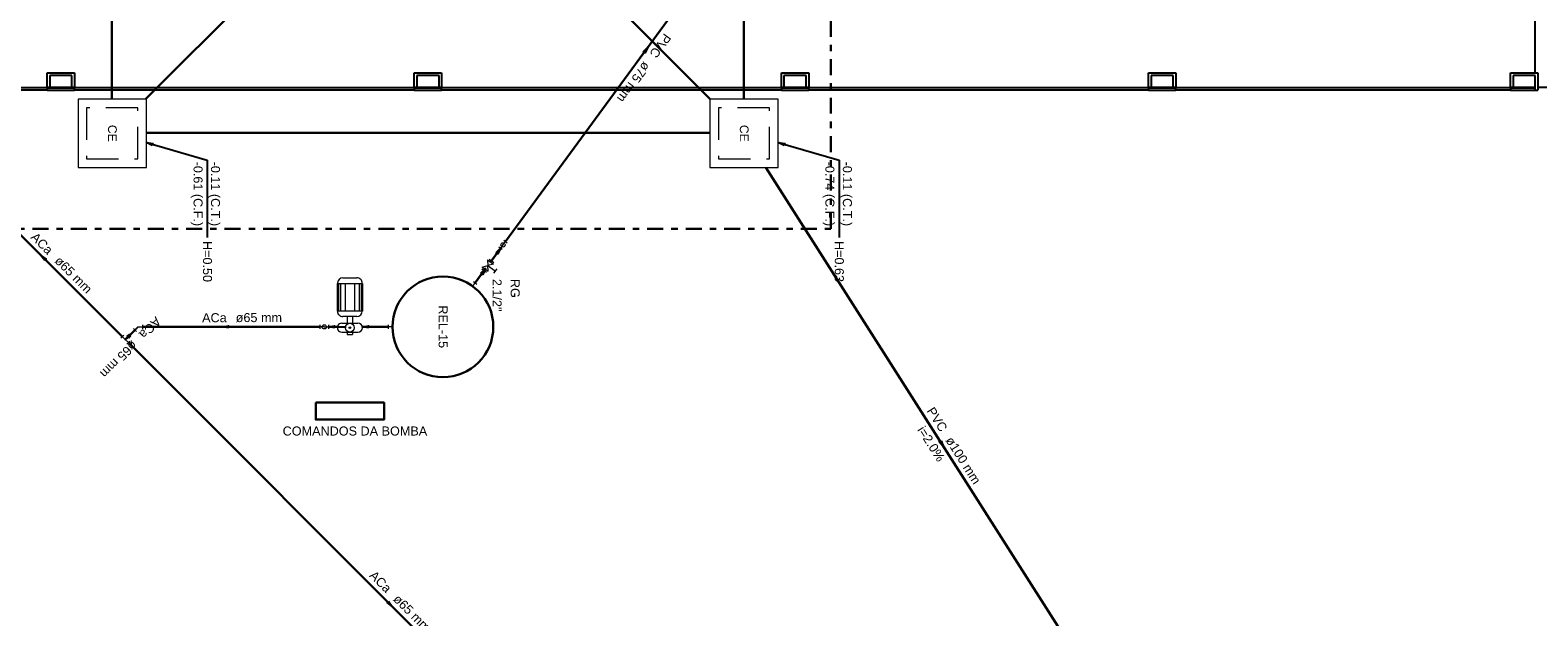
# Model space of a CAD drawing. Header units: millimetres. Extents: x 0 to 354, y 0 to 59.
# Tile 7 of 84: x 18.47 to 42.02, y 34.47 to 43.64. Entities that reach past the tile are written whole.
import ezdxf

# ---------------------------------------------------------------- set-up
doc = ezdxf.new("R2010")
doc.units = ezdxf.units.MM
doc.linetypes.add('DASHDOT', pattern=[1, 0.5, -0.25, 0, -0.25])
doc.linetypes.add('DASHED', pattern=[0.75, 0.5, -0.25])
for name, color, linetype, lineweight in [('AF-Sentido tubo', 152, 'Continuous', 20), ('AF-Textos tubo', 1, 'Continuous', 20), ('AF-Tubos', 152, 'Continuous', 30), ('AF-Tubos detalhe', 152, 'Continuous', 30), ('AL-Conexões', 102, 'Continuous', 20), ('AL-Sentido tubo', 102, 'Continuous', 20), ('AL-Textos conexão', 1, 'Continuous', 20), ('AL-Tubos', 102, 'Continuous', 30), ('DI-Detalhes', 1, 'Continuous', 30), ('HI-Conexões', 14, 'Continuous', 20), ('HI-Conexões detalhe', 14, 'Continuous', 20), ('HI-Sentido tubo', 14, 'Continuous', 20), ('HI-Textos tubo', 1, 'Continuous', 20), ('HI-Tubos', 14, 'Continuous', 30), ('HI-Tubos detalhe', 14, 'Continuous', 30), ('Simbolos', 3, 'Continuous', 20), ('Simbolos_int', 1, 'Continuous', 5), ('TQ-Sentido tubo', 32, 'Continuous', 20), ('TQ-Textos tubo', 1, 'Continuous', 20), ('TQ-Tubos', 32, 'Continuous', 30), ('TQ-Tubos detalhe', 32, 'Continuous', 30)]:
    doc.layers.add(name, color=color, linetype=linetype, lineweight=lineweight)
doc.styles.add('Arial', font='arial.ttf')
doc.styles.get("Standard").update_dxf_attribs({"font": 'arial.ttf'})
doc.dimstyles.get("Standard").update_dxf_attribs({"dimtxt": 0.18, "dimasz": 0.18, "dimexe": 0.18, "dimexo": 0.0625, "dimgap": 0.09, "dimtad": 0, "dimtih": 1, "dimtoh": 1, "dimdec": 4, "dimzin": 0, "dimdsep": 46, "dimtxsty": 'Standard', "dimcen": 0.09, "dimadec": 0, "dimazin": 0, "dimtfac": 1, "dimtdec": 4, "dimtofl": 0, "dimtmove": 0, "dimatfit": 3, "dimfxl": 1, "dimtolj": 1, "dimtzin": 0, "dimarcsym": 0})

msp = doc.modelspace()

# ---------------------------------------------------------------- linework, layer by layer
at = {"color": 1}
for p, q in [((41.977, 42.9662), (41.977, 45.8992)), ((18.737, 42.9662), (19.164, 42.9662)), ((18.737, 42.7392), (18.737, 42.9662)), ((19.124, 42.9262), (18.777, 42.9262)), ((18.777, 42.9262), (18.777, 42.7392)), ((19.124, 42.7392), (19.124, 42.9262)), ((19.164, 42.9662), (19.164, 42.7392)), ((24.47, 42.9662), (24.897, 42.9662)), ((24.47, 42.7392), (24.47, 42.9662)), ((24.857, 42.9262), (24.51, 42.9262)), ((24.51, 42.9262), (24.51, 42.7392)), ((24.857, 42.7392), (24.857, 42.9262)), ((24.897, 42.9662), (24.897, 42.7392)), ((30.204, 42.9662), (30.63, 42.9662)), ((30.204, 42.7392), (30.204, 42.9662)), ((30.59, 42.9262), (30.244, 42.9262)), ((30.244, 42.9262), (30.244, 42.7392)), ((30.59, 42.7392), (30.59, 42.9262)), ((30.63, 42.9662), (30.63, 42.7392)), ((35.937, 42.9662), (36.364, 42.9662)), ((35.937, 42.7392), (35.937, 42.9662)), ((36.324, 42.9262), (35.977, 42.9262)), ((35.977, 42.9262), (35.977, 42.7392)), ((36.324, 42.7392), (36.324, 42.9262)), ((36.364, 42.9662), (36.364, 42.7392)), ((41.59, 42.9662), (42.017, 42.9662)), ((41.59, 42.7392), (41.59, 42.9662)), ((41.977, 42.9262), (41.63, 42.9262)), ((41.63, 42.9262), (41.63, 42.7392)), ((41.977, 42.7392), (41.977, 42.9262)), ((42.017, 42.9662), (42.017, 42.6992)), ((13.43, 42.7392), (18.737, 42.7392)), ((18.737, 42.6992), (13.43, 42.6992)), ((19.164, 42.7392), (18.737, 42.7392)), ((18.737, 42.7392), (18.737, 42.7262)), ((18.737, 42.7262), (18.737, 42.6992)), ((19.164, 42.7262), (18.737, 42.7262)), ((18.737, 42.6992), (19.164, 42.6992)), ((18.777, 42.7392), (19.124, 42.7392)), ((19.164, 42.7392), (24.47, 42.7392)), ((19.164, 42.7262), (19.164, 42.7392)), ((19.164, 42.6992), (19.164, 42.7262)), ((24.47, 42.6992), (19.164, 42.6992)), ((24.897, 42.7392), (24.47, 42.7392)), ((24.47, 42.7392), (24.47, 42.7262)), ((24.47, 42.7262), (24.47, 42.6992)), ((24.897, 42.7262), (24.47, 42.7262)), ((24.47, 42.6992), (24.897, 42.6992)), ((24.51, 42.7392), (24.857, 42.7392)), ((24.897, 42.7392), (30.204, 42.7392)), ((24.897, 42.7262), (24.897, 42.7392)), ((24.897, 42.6992), (24.897, 42.7262)), ((30.204, 42.6992), (24.897, 42.6992)), ((30.63, 42.7392), (30.204, 42.7392)), ((30.204, 42.7392), (30.204, 42.7262)), ((30.204, 42.7262), (30.204, 42.6992)), ((30.63, 42.7262), (30.204, 42.7262)), ((30.204, 42.6992), (30.63, 42.6992)), ((30.244, 42.7392), (30.59, 42.7392)), ((30.63, 42.7392), (35.937, 42.7392)), ((30.63, 42.7262), (30.63, 42.7392)), ((30.63, 42.6992), (30.63, 42.7262)), ((35.937, 42.6992), (30.63, 42.6992)), ((36.364, 42.7392), (35.937, 42.7392)), ((35.937, 42.7392), (35.937, 42.7262)), ((35.937, 42.7262), (35.937, 42.6992)), ((36.364, 42.7262), (35.937, 42.7262)), ((35.937, 42.6992), (36.364, 42.6992)), ((35.977, 42.7392), (36.324, 42.7392)), ((36.364, 42.7392), (41.59, 42.7392)), ((36.364, 42.7262), (36.364, 42.7392)), ((36.364, 42.6992), (36.364, 42.7262)), ((41.59, 42.6992), (36.364, 42.6992)), ((41.977, 42.7392), (41.59, 42.7392)), ((41.59, 42.7392), (41.59, 42.7262)), ((41.59, 42.7262), (41.59, 42.6992)), ((41.977, 42.7262), (41.59, 42.7262)), ((41.59, 42.6992), (41.977, 42.6992)), ((41.63, 42.7392), (41.977, 42.7392)), ((41.977, 42.7262), (41.977, 42.7392)), ((41.977, 42.6992), (41.977, 42.7262)), ((41.977, 42.6992), (42.017, 42.6992)), ((42.19, 42.7392), (42.017, 42.7392))]:
    msp.add_line(p, q, dxfattribs=at)
at = {"layer": 'AF-Tubos'}
msp.add_line((25.895, 40.332), (30.1779, 46.1791), dxfattribs=at)
at = {"layer": 'AF-Tubos detalhe'}
msp.add_lwpolyline([(22.9313, 37.8145), (23.998, 37.8145), (23.998, 37.5479), (22.9313, 37.5479), (22.9313, 37.8145)], close=True, dxfattribs=at)
at = {"layer": 'AL-Conexões', "linetype": 'Continuous'}
for p, q in [((25.8556, 40.2782), (25.8162, 40.2244)), ((25.8556, 40.2782), (25.895, 40.332)), ((25.8681, 40.3517), (25.9219, 40.3123)), ((25.8431, 40.2047), (25.7893, 40.2441)), ((25.3828, 39.6328), (25.4222, 39.6866)), ((25.3953, 39.7063), (25.4491, 39.6669))]:
    msp.add_line(p, q, dxfattribs=at)
msp.add_circle((25.8556, 40.2782), 0.0333, dxfattribs=at)
msp.add_circle((25.8556, 40.2782), 0.0333, dxfattribs=at)
at = {"layer": 'AL-Tubos'}
for p, q in [((25.6748, 40.0314), (25.8162, 40.2244)), ((25.4222, 39.6866), (25.5637, 39.8797))]:
    msp.add_line(p, q, dxfattribs=at)
at = {"layer": 'DI-Detalhes', "color": 2, "linetype": 'DASHDOT', "ltscale": 0.5}
msp.add_lwpolyline([(17.9093, 57.3459), (17.9093, 40.53), (30.9782, 40.53), (30.9782, 57.3459), (17.9093, 57.3459)], close=True, dxfattribs=at)
at = {"layer": 'HI-Conexões', "linetype": 'Continuous'}
for p, q in [((19.8873, 38.8218), (19.9344, 38.8689)), ((19.9815, 38.8689), (20.0287, 38.8218)), ((20.1344, 38.9275), (20.0873, 38.9746)), ((20.158, 38.9982), (20.1108, 38.9511)), ((20.158, 38.9982), (20.2246, 38.9982)), ((20.2246, 39.0315), (20.2246, 38.9649)), ((23.0646, 38.9982), (23.1313, 38.9982)), ((23.1313, 39.0315), (23.1313, 38.9649)), ((24.0646, 39.0315), (24.0646, 38.9649)), ((24.1313, 38.9982), (24.0646, 38.9982)), ((19.958, 38.7982), (19.9108, 38.8453)), ((19.958, 38.7982), (20.0051, 38.8453)), ((19.958, 38.7982), (20.0051, 38.7511)), ((20.0287, 38.7746), (19.9815, 38.7275))]:
    msp.add_line(p, q, dxfattribs=at)
msp.add_circle((23.0646, 38.9982), 0.0333, dxfattribs=at)
at = {"layer": 'HI-Conexões detalhe', "linetype": 'Continuous'}
for p, q in [((22.998, 39.0315), (22.998, 38.9649)), ((23.0646, 38.9982), (22.998, 38.9982))]:
    msp.add_line(p, q, dxfattribs=at)
msp.add_circle((23.0646, 38.9982), 0.0333, dxfattribs=at)
at = {"layer": 'HI-Tubos'}
for p, q in [((19.9108, 38.8453), (17.5708, 41.1854)), ((20.1108, 38.9511), (20.0051, 38.8453)), ((22.998, 38.9982), (20.2246, 38.9982)), ((23.2705, 38.9982), (23.1313, 38.9982)), ((24.0646, 38.9982), (23.6587, 38.9982)), ((20.0051, 38.7511), (25.2497, 33.5065))]:
    msp.add_line(p, q, dxfattribs=at)
at = {"layer": 'HI-Tubos detalhe'}
msp.add_circle((24.918, 38.9982), 0.7867, dxfattribs=at)
at = {"layer": 'Simbolos'}
for p, q in [((25.6154, 40.0451), (25.6192, 39.9555)), ((25.6154, 40.0451), (25.7057, 39.9789)), ((25.6384, 40.058), (25.7111, 40.0048)), ((25.5274, 39.9063), (25.6, 39.8531)), ((25.5327, 39.9322), (25.6192, 39.9555)), ((25.5327, 39.9322), (25.623, 39.866)), ((25.7057, 39.9789), (25.6192, 39.9555)), ((25.623, 39.866), (25.6192, 39.9555)), ((25.6192, 39.9555), (25.7378, 39.8687)), ((25.713, 39.8348), (25.7626, 39.9025)), ((23.2696, 39.2452), (23.2696, 39.6782)), ((23.2696, 39.6782), (23.6596, 39.6782)), ((23.2856, 39.6782), (23.2856, 39.2452)), ((23.3206, 39.6782), (23.3206, 39.2452)), ((23.3566, 39.7652), (23.5726, 39.7652)), ((23.3896, 39.6782), (23.3896, 39.2452)), ((23.5396, 39.6782), (23.5396, 39.2452)), ((23.6086, 39.6782), (23.6086, 39.2452)), ((23.6436, 39.6782), (23.6436, 39.2452)), ((23.6596, 39.6782), (23.6596, 39.2452)), ((23.6596, 39.2452), (23.2696, 39.2452)), ((23.5726, 39.1582), (23.3566, 39.1582)), ((23.4216, 39.1582), (23.4216, 39.0542)), ((23.5076, 39.1582), (23.5076, 39.0542)), ((23.3386, 39.0542), (23.5906, 39.0542)), ((23.3386, 38.9162), (23.5906, 38.9162)), ((23.4216, 38.9162), (23.4216, 38.8812)), ((23.4216, 38.8812), (23.5076, 38.8812)), ((23.5076, 38.9162), (23.5076, 38.8812))]:
    msp.add_line(p, q, dxfattribs=at)
at = {"layer": 'Simbolos', "linetype": 'Continuous'}
for points in [[(19.2196, 42.5565), (19.2196, 41.4895), (20.2866, 41.4895), (20.2866, 42.5565), (19.2196, 42.5565)], [(29.0873, 42.5565), (29.0873, 41.4895), (30.1543, 41.4895), (30.1543, 42.5565), (29.0873, 42.5565)]]:
    msp.add_lwpolyline(points, close=True, dxfattribs=at)
at = {"layer": 'Simbolos', "const_width": 0.013}
msp.add_lwpolyline([(23.4646, 38.9787, 1), (23.4646, 38.9917, 1)], format="xyb", close=True, dxfattribs=at)
at = {"layer": 'Simbolos'}
for radius in [0.0693, 0.013]:
    msp.add_circle((23.4646, 38.9852), radius, dxfattribs=at)
for centre, radius, start, end in [((23.3566, 39.6782), 0.0867, 90, 180), ((23.5726, 39.6782), 0.0867, 359.9997, 90), ((23.3566, 39.2452), 0.0867, 180, 270.00034), ((23.5726, 39.2452), 0.0867, 270.00034, 359.9997), ((23.3386, 38.9852), 0.0693, 90, 270.00034), ((23.5906, 38.9852), 0.0693, 270.00034, 90)]:
    msp.add_arc(centre, radius, start, end, dxfattribs=at)
at = {"layer": 'Simbolos_int', "linetype": 'DASHED'}
for points in [[(19.3526, 42.4235), (19.3526, 41.6235), (20.1526, 41.6235), (20.1526, 42.4235), (19.3526, 42.4235)], [(29.2203, 42.4235), (29.2203, 41.6235), (30.0203, 41.6235), (30.0203, 42.4235), (29.2203, 42.4235)]]:
    msp.add_lwpolyline(points, close=True, dxfattribs=at)
at = {"layer": 'TQ-Tubos'}
msp.add_line((29.9625, 41.4895), (35.3719, 32.9806), dxfattribs=at)
at = {"layer": 'TQ-Tubos detalhe'}
for p, q in [((19.7496, 48.7798), (19.7496, 42.5565)), ((29.6173, 48.7799), (29.6173, 42.5565)), ((23.0632, 45.3461), (20.2736, 42.5565)), ((26.3038, 45.3461), (29.0933, 42.5565)), ((20.2866, 42.0325), (29.0873, 42.0325))]:
    msp.add_line(p, q, dxfattribs=at)

# ---------------------------------------------------------------- texts
at = {"layer": 'AF-Textos tubo', "char_height": 0.1412, "rotation": 233.77761, "line_spacing_factor": 0.798, "style": 'Arial'}
for s, insert, width, attachment_point in [('PVC', (28.1356, 43.2707), 0.50832, 9), ('ø75 mm', (28.0516, 43.1567), 1.01664, 7)]:
    msp.add_mtext(s, dxfattribs=dict(at, insert=insert, width=width, attachment_point=attachment_point))
at = {"layer": 'AF-Tubos detalhe', "char_height": 0.1412, "attachment_point": 7, "line_spacing_factor": 0.798, "style": 'Arial'}
for s, insert, width, rotation in [('-0.61 (C.F.)', (20.981, 41.5802), 2.03328, 270), ('-0.11 (C.T.)', (21.253, 41.5802), 2.03328, 270), ('-0.74 (C.F.)', (30.848, 41.5802), 2.03328, 270), ('-0.11 (C.T.)', (31.121, 41.5802), 2.03328, 270), ('H=0.50', (21.1686, 40.3402), 1.01664, 270), ('H=0.63', (31.0356, 40.3402), 1.01664, 270), ('COMANDOS DA BOMBA', (22.415, 37.2978), 2.88048, 0.00021)]:
    msp.add_mtext(s, dxfattribs=dict(at, insert=insert, width=width, rotation=rotation))
at = {"layer": 'AL-Textos conexão', "char_height": 0.1412, "attachment_point": 7, "rotation": 270, "line_spacing_factor": 0.798, "style": 'Arial'}
for s, insert, width in [('2.1/2"', (25.6916, 39.7472), 1.01664), ('RG', (25.9736, 39.7472), 0.33888)]:
    msp.add_mtext(s, dxfattribs=dict(at, insert=insert, width=width))
at = {"layer": 'HI-Textos tubo', "char_height": 0.1412, "line_spacing_factor": 0.798, "style": 'Arial'}
for s, insert, width, attachment_point, rotation in [('ACa', (18.7409, 40.1152), 0.50832, 9, 315.00011), ('ø65 mm', (18.8409, 40.0152), 1.01664, 7, 315.00011), ('ACa', (20.1579, 38.8983), 0.50832, 9, 224.99989), ('ACa', (21.541, 39.0688), 0.50832, 9, 0.00021), ('ø65 mm', (21.682, 39.0688), 1.01664, 7, 0.00021), ('ø65 mm', (20.0579, 38.7983), 1.01664, 7, 224.99989), ('ACa', (24.0279, 34.8282), 0.50832, 9, 315.00011), ('ø65 mm', (24.1279, 34.7282), 1.01664, 7, 315.00011)]:
    msp.add_mtext(s, dxfattribs=dict(at, insert=insert, width=width, attachment_point=attachment_point, rotation=rotation))
at = {"layer": 'HI-Tubos detalhe', "insert": (24.8486, 39.3342), "char_height": 0.1412, "width": 1.01664, "attachment_point": 7, "rotation": 270, "line_spacing_factor": 0.798, "style": 'Arial'}
msp.add_mtext('REL-15', dxfattribs=at)
at = {"layer": 'Simbolos', "char_height": 0.13619, "width": 0.509738, "attachment_point": 7, "rotation": 270, "line_spacing_factor": 0.798, "style": 'Arial'}
for insert in [(19.6859, 42.1552), (29.5529, 42.1552)]:
    msp.add_mtext('CE', dxfattribs=dict(at, insert=insert))
at = {"layer": 'TQ-Textos tubo', "char_height": 0.1412, "rotation": 302.4466, "line_spacing_factor": 0.798, "style": 'Arial'}
for s, insert, width, attachment_point in [('PVC', (32.6833, 37.3422), 0.50832, 9), ('i=2.0%', (32.4823, 37.1312), 1.01664, 8), ('ø100 mm', (32.7583, 37.2232), 1.18608, 7)]:
    msp.add_mtext(s, dxfattribs=dict(at, insert=insert, width=width, attachment_point=attachment_point))

# ---------------------------------------------------------------- leaders
at = {"layer": 'AF-Sentido tubo'}
msp.add_leader([(28.1199, 43.3694), (27.953, 43.1416)], dimstyle='Standard', override={"dimasz": 0.1, "dimldrblk": 'CLOSED'}, dxfattribs=at)
at = {"layer": 'AF-Tubos detalhe'}
for points in [[(20.2866, 41.8779), (21.2373, 41.6039), (21.2373, 40.396)], [(30.1543, 41.878), (31.105, 41.6039), (31.105, 40.396)]]:
    msp.add_leader(points, dimstyle='Standard', override={"dimasz": 0.1, "dimldrblk": 'CLOSED'}, dxfattribs=at)
at = {"layer": 'AL-Sentido tubo'}
for points in [[(25.8208, 40.2308), (25.6539, 40.003)], [(25.5845, 39.9081), (25.4176, 39.6803)]]:
    msp.add_leader(points, dimstyle='Standard', override={"dimasz": 0.1, "dimldrblk": 'CLOSED'}, dxfattribs=at)
at = {"layer": 'HI-Sentido tubo'}
for points in [[(18.641, 40.1152), (18.8406, 39.9155)], [(19.9581, 38.7984), (20.1578, 38.998)], [(21.4701, 38.9982), (21.7525, 38.9982)], [(23.1234, 38.9982), (23.4058, 38.9982)], [(23.6568, 38.9982), (23.9392, 38.9982)], [(24.1275, 34.6287), (23.9278, 34.8284)]]:
    msp.add_leader(points, dimstyle='Standard', override={"dimasz": 0.1, "dimldrblk": 'CLOSED'}, dxfattribs=at)
at = {"layer": 'TQ-Sentido tubo'}
msp.add_leader([(32.7369, 37.1254), (32.5854, 37.3637)], dimstyle='Standard', override={"dimasz": 0.1, "dimldrblk": 'CLOSED'}, dxfattribs=at)

doc.saveas('drawing.dxf')
